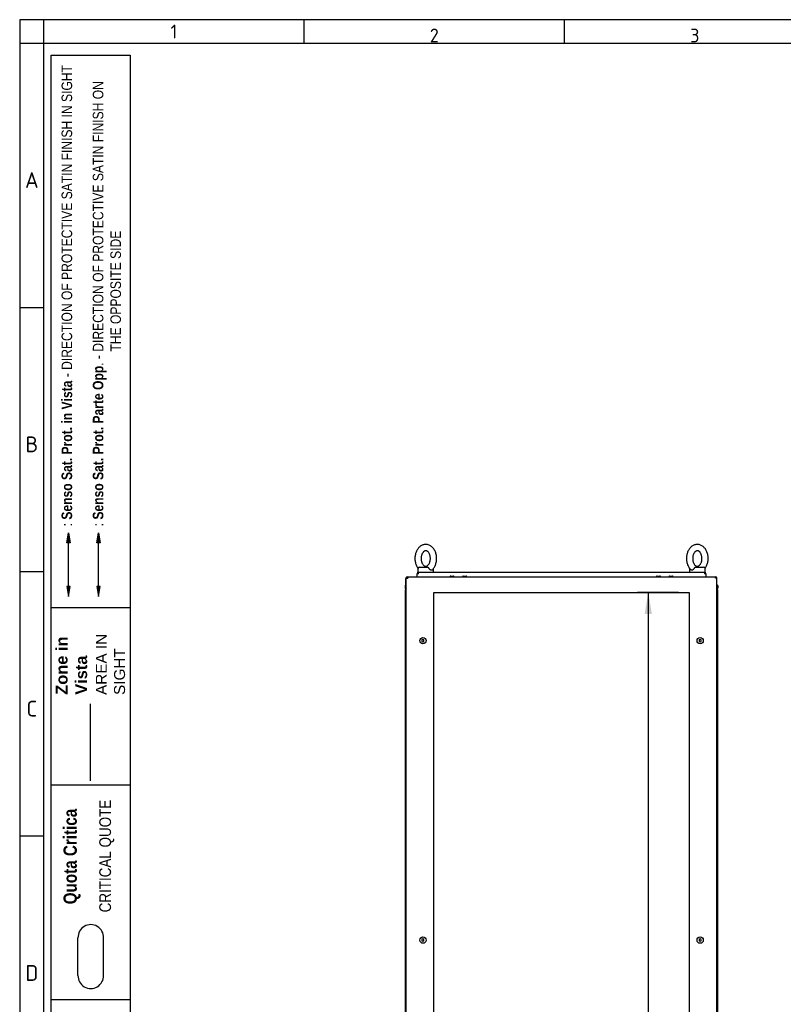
# Paper-space layout 'Layout1' of a CAD drawing. Extents: x 94 to 6181, y 158 to 4314.
# Tile 3 of 11: x 94 to 1559, y 2424 to 4314. Entities that reach past the tile are written whole.
import ezdxf
from ezdxf.lldxf.tags import DXFTag

# ---------------------------------------------------------------- set-up
doc = ezdxf.new("R2010")
doc.units = 0
doc.header["$LTSCALE"] = 15
doc.layers.get('0').update_dxf_attribs({"linetype": 'CONTINUOUS'})
for name, color, linetype in [('_TRANSLATION', 7, 'CONTINUOUS'), ('AE00100_03', 7, 'CONTINUOUS'), ('AE00219_03', 7, 'CONTINUOUS'), ('AE00715_01', 7, 'CONTINUOUS'), ('DEFAULT', 7, 'CONTINUOUS'), ('DV6__TRANSLATION', 7, 'CONTINUOUS'), ('F0000001_44', 7, 'CONTINUOUS'), ('F0000001_45', 7, 'CONTINUOUS'), ('M0000000_14', 7, 'CONTINUOUS'), ('M0000000_39', 7, 'CONTINUOUS'), ('M0000000_70', 7, 'CONTINUOUS')]:
    doc.layers.add(name, color=color, linetype=linetype)
doc.styles.add('SEACAD_ARIAL', font='arial.ttf')
doc.styles.add('SEACAD_ARIALI', font='ariali.ttf')
tags = doc.linetypes.add('CENTER2', pattern=[28.575, 19.05, -3.175, 3.175, -3.175]).pattern_tags.tags
tags[10:11] = [DXFTag(74, 4), DXFTag(75, 0), DXFTag(340, '0'), DXFTag(46, 0.0), DXFTag(50, 0.0), DXFTag(44, 0.0), DXFTag(45, 0.0)]
tags[8:9] = [DXFTag(74, 4), DXFTag(75, 0), DXFTag(340, '0'), DXFTag(46, 0.0), DXFTag(50, 0.0), DXFTag(44, 0.0), DXFTag(45, 0.0)]
tags[6:7] = [DXFTag(74, 4), DXFTag(75, 0), DXFTag(340, '0'), DXFTag(46, 0.0), DXFTag(50, 0.0), DXFTag(44, 0.0), DXFTag(45, 0.0)]
tags[4:5] = [DXFTag(74, 4), DXFTag(75, 0), DXFTag(340, '0'), DXFTag(46, 0.0), DXFTag(50, 0.0), DXFTag(44, 0.0), DXFTag(45, 0.0)]
tags = doc.linetypes.add('DASHDOT2', pattern=[12.7, 6.35, -3.175, 0, -3.175]).pattern_tags.tags
tags[10:11] = [DXFTag(74, 4), DXFTag(75, 0), DXFTag(340, '0'), DXFTag(46, 0.0), DXFTag(50, 0.0), DXFTag(44, 0.0), DXFTag(45, 0.0)]
tags[8:9] = [DXFTag(74, 4), DXFTag(75, 0), DXFTag(340, '0'), DXFTag(46, 0.0), DXFTag(50, 0.0), DXFTag(44, 0.0), DXFTag(45, 0.0)]
tags[6:7] = [DXFTag(74, 4), DXFTag(75, 0), DXFTag(340, '0'), DXFTag(46, 0.0), DXFTag(50, 0.0), DXFTag(44, 0.0), DXFTag(45, 0.0)]
tags[4:5] = [DXFTag(74, 4), DXFTag(75, 0), DXFTag(340, '0'), DXFTag(46, 0.0), DXFTag(50, 0.0), DXFTag(44, 0.0), DXFTag(45, 0.0)]
tags = doc.linetypes.add('HIDDEN2', pattern=[4.7625, 3.175, -1.5875]).pattern_tags.tags
tags[6:7] = [DXFTag(74, 4), DXFTag(75, 0), DXFTag(340, '0'), DXFTag(46, 0.0), DXFTag(50, 0.0), DXFTag(44, 0.0), DXFTag(45, 0.0)]
tags[4:5] = [DXFTag(74, 4), DXFTag(75, 0), DXFTag(340, '0'), DXFTag(46, 0.0), DXFTag(50, 0.0), DXFTag(44, 0.0), DXFTag(45, 0.0)]
doc.dimstyles.new('ISO', dxfattribs={"dimtxt": 13.75, "dimasz": 13.75, "dimexe": 6.875, "dimexo": 6.875, "dimgap": 3.4375, "dimtad": 1, "dimdec": 1, "dimtxsty": 'SEACAD_ARIAL', "dimblk1": '_SE_FILLED', "dimblk2": '_SE_FILLED', "dimsah": 1, "dimcen": 6.875, "dimazin": 3, "dimtfac": 0.7, "dimtdec": 3, "dimtmove": 0, "dimatfit": 3})

# ---------------------------------------------------------------- blocks, each defined once
blk = doc.blocks.new('DMBLK23')
at = {"layer": '_TRANSLATION', "linetype": 'CONTINUOUS'}
for points in [[(1292.6, 3173.4), (1306.4, 3173.4), (1299.5, 3214.6)], [(1292.6, 1325.9), (1299.5, 1284.6), (1306.4, 1325.9)]]:
    blk.add_hatch(color=7, dxfattribs=at).paths.add_polyline_path(points)
at = {"layer": '_TRANSLATION', "color": 7, "linetype": 'CONTINUOUS'}
for p, q in [((1357.5, 3214.6), (1278.9, 3214.6)), ((1299.5, 3214.6), (1299.5, 1284.6)), ((1357.5, 1284.6), (1278.9, 1284.6))]:
    blk.add_line(p, q, dxfattribs=at)
at = {"layer": '_TRANSLATION', "color": 7, "linetype": 'CONTINUOUS', "style": 'SEACAD_ARIALI'}
blk.add_text('1930', height=41.25, rotation=90, dxfattribs=at).set_placement((1289.2, 2185.5))
blk = doc.blocks.new('_SE_FILLED')
at = {"color": 0}
blk.add_line((0, 0), (-1, 0), dxfattribs=at)
blk.add_solid([(0, 0), (-1, -0.1665), (-1, 0.1665), (0, 0)], dxfattribs=at)

psp = doc.layouts.get("Layout1")

# ---------------------------------------------------------------- hatches: boundary and pattern name
at = {"linetype": 'CONTINUOUS'}
for points in [[(183.65, 3309.42), (190.19, 3309.42), (186.92, 3329.05)], [(241.51, 3309.42), (248.05, 3309.42), (244.78, 3329.05)], [(183.65, 3226.01), (186.92, 3206.38), (190.19, 3226.01)], [(241.51, 3226.01), (244.78, 3206.38), (248.05, 3226.01)]]:
    psp.add_hatch(color=7, dxfattribs=at).paths.add_polyline_path(points)

# ---------------------------------------------------------------- linework, layer by layer
at = {"color": 7, "linetype": 'CONTINUOUS'}
for p, q in [((93.52, 4313.83), (93.52, 164.39)), ((6181.38, 4313.83), (93.52, 4313.83)), ((638.7, 4313.83), (638.7, 4268.39)), ((1138.45, 4313.83), (1138.45, 4268.39)), ((138.95, 3761.07), (93.52, 3761.07)), ((186.92, 3226.01), (186.92, 3309.42)), ((138.95, 3253.75), (93.52, 3253.75)), ((305.53, 3185.22), (154.09, 3185.22)), ((305.53, 2844.72), (154.09, 2844.72)), ((305.53, 2844.72), (154.09, 2844.72)), ((138.95, 2746.43), (93.52, 2746.43)), ((205.35, 2479.48), (205.35, 2551.6)), ((254.42, 2479.48), (254.42, 2551.6)), ((305.53, 2432.22), (154.09, 2432.22))]:
    psp.add_line(p, q, dxfattribs=at)
at = {"color": 7, "linetype": 'HIDDEN2'}
psp.add_line((244.78, 3226.01), (244.78, 3309.42), dxfattribs=at)
at = {"color": 7, "linetype": 'DASHDOT2'}
psp.add_line((229.16, 2853.15), (229.16, 3000.35), dxfattribs=at)
at = {"color": 7, "linetype": 'CONTINUOUS'}
for points in [[(183.65, 3309.42), (186.92, 3329.05), (190.19, 3309.42), (183.65, 3309.42)], [(241.51, 3309.42), (244.78, 3329.05), (248.05, 3309.42), (241.51, 3309.42)], [(183.65, 3226.01), (186.92, 3206.38), (190.19, 3226.01), (183.65, 3226.01)], [(241.51, 3226.01), (244.78, 3206.38), (248.05, 3226.01), (241.51, 3226.01)]]:
    psp.add_lwpolyline(points, dxfattribs=at)
at = {"layer": 'AE00100_03', "color": 7, "linetype": 'CONTINUOUS'}
for p, q in [((920.42, 3245.92), (925.82, 3245.92)), ((944.42, 3245.92), (949.82, 3245.92)), ((1316.42, 3245.92), (1321.82, 3245.92)), ((1340.42, 3245.92), (1345.82, 3245.92))]:
    psp.add_line(p, q, dxfattribs=at)
for centre, start, end in [((920.42, 3244.62), 90, 180), ((925.82, 3244.62), 0, 90), ((944.42, 3244.62), 90, 180), ((949.82, 3244.62), 0, 90), ((1316.42, 3244.62), 90, 180), ((1321.82, 3244.62), 0, 90), ((1340.42, 3244.62), 90, 180), ((1345.82, 3244.62), 0, 90)]:
    psp.add_arc(centre, 1.3, start, end, dxfattribs=at)
at = {"layer": 'AE00219_03', "color": 7, "linetype": 'CONTINUOUS'}
for p, q in [((867.12, 3124.43), (865.12, 3123.28)), ((865.12, 3123.28), (865.12, 3120.97)), ((865.12, 3120.97), (867.12, 3119.81)), ((869.12, 3123.28), (867.12, 3124.43)), ((867.12, 3119.81), (869.12, 3120.97)), ((869.12, 3120.97), (869.12, 3123.28)), ((1399.12, 3124.43), (1397.12, 3123.28)), ((1397.12, 3123.28), (1397.12, 3120.97)), ((1397.12, 3120.97), (1399.12, 3119.81)), ((1401.12, 3123.28), (1399.12, 3124.43)), ((1399.12, 3119.81), (1401.12, 3120.97)), ((1401.12, 3120.97), (1401.12, 3123.28)), ((867.12, 2549.43), (865.12, 2548.28)), ((865.12, 2548.28), (865.12, 2545.97)), ((865.12, 2545.97), (867.12, 2544.81)), ((869.12, 2548.28), (867.12, 2549.43)), ((867.12, 2544.81), (869.12, 2545.97)), ((869.12, 2545.97), (869.12, 2548.28)), ((1399.12, 2549.43), (1397.12, 2548.28)), ((1397.12, 2548.28), (1397.12, 2545.97)), ((1397.12, 2545.97), (1399.12, 2544.81)), ((1401.12, 2548.28), (1399.12, 2549.43)), ((1399.12, 2544.81), (1401.12, 2545.97)), ((1401.12, 2545.97), (1401.12, 2548.28))]:
    psp.add_line(p, q, dxfattribs=at)
for centre in [(867.12, 3122.12), (1399.12, 3122.12), (867.12, 2547.12), (1399.12, 2547.12)]:
    psp.add_circle(centre, 6, dxfattribs=at)
at = {"layer": 'AE00715_01', "color": 7, "linetype": 'CONTINUOUS'}
for p, q in [((857.62, 3260.12), (857.62, 3253.12)), ((857.62, 3253.12), (858.92, 3253.12)), ((860.62, 3263.12), (875.93, 3263.12)), ((866.62, 3253.12), (878.62, 3253.12)), ((887.62, 3253.12), (887.62, 3260.12)), ((1378.62, 3260.12), (1378.62, 3253.12)), ((1387.62, 3253.12), (1399.62, 3253.12)), ((1390.32, 3263.12), (1405.62, 3263.12)), ((1407.32, 3253.12), (1408.62, 3253.12)), ((1408.62, 3253.12), (1408.62, 3260.12))]:
    psp.add_line(p, q, dxfattribs=at)
for centre, start, end in [((860.62, 3260.12), 90, 180), ((884.62, 3260.12), 0, 10.48463), ((1381.62, 3260.12), 169.27564, 180), ((1405.62, 3260.12), 0, 90)]:
    psp.add_arc(centre, 3, start, end, dxfattribs=at)
for points, knots in [([(872.62, 3306.62), (871.98, 3306.6), (870.61, 3306.55), (868.21, 3306.1), (865.69, 3305.19), (863.26, 3303.88), (860.99, 3302.19), (858.9, 3300.15), (857.03, 3297.76), (855.39, 3295.07), (854.04, 3292.12), (852.98, 3288.96), (852.23, 3285.65), (851.82, 3282.24), (851.73, 3278.79), (851.98, 3275.34), (852.56, 3271.96), (853.46, 3268.69), (854.7, 3265.57), (856.12, 3262.91), (857.21, 3261.29), (857.71, 3260.64)], [0, 0, 0, 0, 0.03147377, 0.07920412, 0.12694897, 0.17508971, 0.22392815, 0.27361774, 0.3241416, 0.37534162, 0.42699398, 0.47889133, 0.53087512, 0.58288632, 0.63493028, 0.68704247, 0.73925883, 0.79162173, 0.84415958, 0.89685868, 0.93824795, 0.93824795, 0.93824795, 0.93824795]), ([(872.62, 3294.62), (872.8, 3294.62), (873.31, 3294.6), (874.24, 3294.38), (875.42, 3293.81), (876.62, 3292.91), (877.81, 3291.64), (878.94, 3289.99), (879.9, 3288.04), (880.67, 3285.85), (881.2, 3283.48), (881.48, 3280.98), (881.49, 3278.44), (881.23, 3275.94), (880.71, 3273.55), (879.96, 3271.35), (879.02, 3269.41), (877.94, 3267.78), (876.78, 3266.48), (875.59, 3265.54), (874.42, 3264.93), (873.26, 3264.62), (872.14, 3264.6), (870.98, 3264.87), (869.8, 3265.45), (868.6, 3266.36), (867.4, 3267.64), (866.28, 3269.3), (865.32, 3271.25), (864.56, 3273.45), (864.04, 3275.83), (863.76, 3278.33), (863.76, 3280.87), (864.03, 3283.37), (864.55, 3285.75), (865.31, 3287.94), (866.25, 3289.88), (867.34, 3291.5), (868.5, 3292.79), (869.69, 3293.72), (870.86, 3294.32), (871.84, 3294.58), (872.38, 3294.61), (872.62, 3294.62)], [0, 0, 0, 0, 0.0118321, 0.0401065, 0.0653152, 0.0891007, 0.1144156, 0.1390365, 0.1634472, 0.1878423, 0.2122984, 0.2368295, 0.2614032, 0.2859661, 0.3104404, 0.3347777, 0.3589586, 0.3830197, 0.4070754, 0.4313452, 0.4563239, 0.482931, 0.512747, 0.5408916, 0.5660407, 0.5897981, 0.6150816, 0.6396917, 0.6641007, 0.6884966, 0.7129548, 0.7374876, 0.7620618, 0.7866236, 0.8110948, 0.8354279, 0.8596048, 0.883664, 0.9077213, 0.9320024, 0.9570105, 0.9836802, 1, 1, 1, 1]), ([(885.1, 3257.92), (885.18, 3257.99), (885.95, 3258.64), (887.35, 3260.33), (889.1, 3262.83), (890.59, 3265.68), (891.8, 3268.74), (892.7, 3271.98), (893.27, 3275.35), (893.52, 3278.79), (893.43, 3282.25), (893.01, 3285.66), (892.26, 3289), (891.18, 3292.19), (889.79, 3295.19), (888.09, 3297.95), (886.11, 3300.41), (883.88, 3302.52), (881.45, 3304.22), (878.86, 3305.49), (876.2, 3306.31), (874.04, 3306.6), (872.93, 3306.62), (872.62, 3306.62)], [0, 0, 0, 0, 0.0048496, 0.0549833, 0.1058828, 0.157345, 0.2091459, 0.2611035, 0.3131026, 0.365127, 0.4171999, 0.4693611, 0.5216475, 0.5740987, 0.6267249, 0.679463, 0.7321284, 0.7844499, 0.8361, 0.8868039, 0.9364535, 0.9851549, 1, 1, 1, 1]), ([(1393.62, 3306.62), (1392.98, 3306.6), (1391.61, 3306.55), (1389.21, 3306.1), (1386.69, 3305.19), (1384.26, 3303.88), (1381.99, 3302.19), (1379.9, 3300.15), (1378.03, 3297.76), (1376.39, 3295.07), (1375.04, 3292.12), (1373.98, 3288.96), (1373.23, 3285.65), (1372.82, 3282.24), (1372.73, 3278.79), (1372.98, 3275.34), (1373.56, 3271.96), (1374.46, 3268.69), (1375.7, 3265.57), (1377.23, 3262.7), (1379.07, 3260.05), (1380.39, 3258.69), (1381.15, 3257.91)], [0, 0, 0, 0, 0.0314673, 0.0791879, 0.1269229, 0.1750538, 0.2238822, 0.2735616, 0.3240751, 0.3752646, 0.4269064, 0.4787931, 0.5307662, 0.5827667, 0.6348, 0.6869015, 0.7391071, 0.7914593, 0.8439863, 0.8966746, 0.9493954, 1, 1, 1, 1]), ([(1393.62, 3294.62), (1393.8, 3294.62), (1394.31, 3294.6), (1395.24, 3294.38), (1396.42, 3293.81), (1397.62, 3292.91), (1398.81, 3291.64), (1399.94, 3289.99), (1400.9, 3288.04), (1401.67, 3285.85), (1402.2, 3283.48), (1402.48, 3280.98), (1402.49, 3278.44), (1402.23, 3275.94), (1401.71, 3273.55), (1400.96, 3271.35), (1400.02, 3269.41), (1398.94, 3267.78), (1397.78, 3266.48), (1396.59, 3265.54), (1395.42, 3264.93), (1394.26, 3264.62), (1393.14, 3264.6), (1391.98, 3264.87), (1390.8, 3265.45), (1389.6, 3266.36), (1388.4, 3267.64), (1387.28, 3269.3), (1386.32, 3271.25), (1385.56, 3273.45), (1385.04, 3275.83), (1384.76, 3278.33), (1384.76, 3280.87), (1385.03, 3283.37), (1385.55, 3285.75), (1386.31, 3287.94), (1387.25, 3289.88), (1388.34, 3291.5), (1389.5, 3292.79), (1390.69, 3293.72), (1391.86, 3294.32), (1392.84, 3294.58), (1393.38, 3294.61), (1393.62, 3294.62)], [0, 0, 0, 0, 0.0118321, 0.0401065, 0.0653152, 0.0891007, 0.1144156, 0.1390365, 0.1634472, 0.1878423, 0.2122984, 0.2368295, 0.2614032, 0.2859661, 0.3104404, 0.3347777, 0.3589586, 0.3830197, 0.4070754, 0.4313452, 0.4563239, 0.482931, 0.512747, 0.5408916, 0.5660407, 0.5897981, 0.6150816, 0.6396917, 0.6641007, 0.6884966, 0.7129548, 0.7374876, 0.7620618, 0.7866236, 0.8110948, 0.8354279, 0.8596048, 0.883664, 0.9077213, 0.9320024, 0.9570105, 0.9836802, 1, 1, 1, 1]), ([(1408.53, 3260.64), (1409.07, 3261.36), (1410.16, 3262.95), (1411.59, 3265.68), (1412.8, 3268.74), (1413.7, 3271.98), (1414.27, 3275.35), (1414.52, 3278.79), (1414.43, 3282.25), (1414.01, 3285.66), (1413.26, 3289), (1412.18, 3292.19), (1410.79, 3295.19), (1409.09, 3297.95), (1407.11, 3300.41), (1404.88, 3302.52), (1402.45, 3304.22), (1399.86, 3305.49), (1397.2, 3306.31), (1395.04, 3306.6), (1393.93, 3306.62), (1393.62, 3306.62)], [0.06155808, 0.06155808, 0.06155808, 0.06155808, 0.10601222, 0.15746702, 0.20926043, 0.26121042, 0.31320205, 0.36521886, 0.41728426, 0.46943791, 0.52171671, 0.57416035, 0.62677889, 0.67950941, 0.73216722, 0.78448106, 0.83612371, 0.88682027, 0.93646272, 0.98515702, 1, 1, 1, 1]), ([(875.93, 3263.12), (876.06, 3263.12), (876.19, 3263.1), (876.45, 3263.02), (876.58, 3262.96), (876.84, 3262.8), (876.97, 3262.7), (877.23, 3262.47), (877.36, 3262.34), (877.62, 3262.05), (877.75, 3261.9), (878.01, 3261.57), (878.13, 3261.4), (878.5, 3260.87), (878.73, 3260.5), (878.93, 3260.12)], [0, 0, 0, 0, 0.125, 0.125, 0.25, 0.25, 0.375, 0.375, 0.5, 0.5, 0.625, 0.625, 0.75, 0.75, 1, 1, 1, 1]), ([(885.1, 3257.9), (884.99, 3257.79), (884.87, 3257.69), (884.59, 3257.51), (884.44, 3257.43), (884.12, 3257.3), (883.95, 3257.25), (883.6, 3257.19), (883.42, 3257.17), (883.05, 3257.17), (882.86, 3257.19), (882.47, 3257.25), (882.27, 3257.3), (881.87, 3257.43), (881.67, 3257.51), (881.28, 3257.7), (881.08, 3257.81), (880.5, 3258.2), (880.13, 3258.51), (879.63, 3259.06), (879.47, 3259.26), (879.18, 3259.68), (879.05, 3259.89), (878.93, 3260.12)], [0.2572317, 0.2572317, 0.2572317, 0.2572317, 0.3125, 0.3125, 0.375, 0.375, 0.4375, 0.4375, 0.5, 0.5, 0.5625, 0.5625, 0.625, 0.625, 0.6875, 0.6875, 0.75, 0.75, 0.875, 0.875, 0.9375, 0.9375, 1, 1, 1, 1]), ([(1387.32, 3260.12), (1387.08, 3259.67), (1386.79, 3259.25), (1386.12, 3258.51), (1385.76, 3258.2), (1385.18, 3257.82), (1384.98, 3257.7), (1384.58, 3257.51), (1384.38, 3257.43), (1383.99, 3257.3), (1383.79, 3257.25), (1383.4, 3257.19), (1383.21, 3257.17), (1382.83, 3257.17), (1382.65, 3257.19), (1382.3, 3257.25), (1382.13, 3257.3), (1381.81, 3257.43), (1381.66, 3257.51), (1381.38, 3257.69), (1381.26, 3257.79), (1381.15, 3257.9)], [0, 0, 0, 0, 0.125, 0.125, 0.25, 0.25, 0.3125, 0.3125, 0.375, 0.375, 0.4375, 0.4375, 0.5, 0.5, 0.5625, 0.5625, 0.625, 0.625, 0.6875, 0.6875, 0.74325429, 0.74325429, 0.74325429, 0.74325429]), ([(1387.32, 3260.12), (1387.52, 3260.5), (1387.75, 3260.87), (1388.11, 3261.4), (1388.24, 3261.57), (1388.49, 3261.9), (1388.62, 3262.05), (1388.89, 3262.34), (1389.02, 3262.47), (1389.28, 3262.7), (1389.41, 3262.8), (1389.67, 3262.96), (1389.8, 3263.02), (1390.06, 3263.1), (1390.19, 3263.12), (1390.32, 3263.12)], [0, 0, 0, 0, 0.25, 0.25, 0.375, 0.375, 0.5, 0.5, 0.625, 0.625, 0.75, 0.75, 0.875, 0.875, 1, 1, 1, 1])]:
    psp.add_open_spline(points, degree=3, knots=knots, dxfattribs=at)
at = {"layer": 'DEFAULT', "color": 7, "linetype": 'CONTINUOUS'}
for p, q in [((138.95, 4313.83), (138.95, 164.39)), ((6181.38, 4268.39), (93.52, 4268.39)), ((154.09, 427.5), (154.09, 4245.68)), ((154.09, 4245.68), (305.53, 4245.68)), ((305.53, 4245.68), (305.53, 427.5))]:
    psp.add_line(p, q, dxfattribs=at)
for centre, start, end in [((229.88, 2552.33), 358.29915, 181.70085), ((229.88, 2478.75), 178.29915, 1.70085)]:
    psp.add_arc(centre, 24.54, start, end, dxfattribs=at)
at = {"layer": 'DV6__TRANSLATION', "color": 7, "linetype": 'CENTER2'}
for p, q in [((888.12, 1284.62), (888.12, 3214.62)), ((888.12, 3214.62), (1378.12, 3214.62)), ((1378.12, 3214.62), (1378.12, 1284.62))]:
    psp.add_line(p, q, dxfattribs=at)
at = {"layer": 'F0000001_44', "color": 7, "linetype": 'CONTINUOUS'}
for p, q in [((835.12, 1257.42), (835.12, 3241.82)), ((835.12, 3241.82), (837.92, 3241.82)), ((837.94, 3244.62), (837.92, 3244.62)), ((837.94, 3244.62), (1428.3, 3244.62)), ((1428.3, 3244.62), (1428.32, 3244.62)), ((1431.12, 3241.82), (1428.32, 3241.82)), ((1431.12, 1257.42), (1431.12, 3241.82))]:
    psp.add_line(p, q, dxfattribs=at)
for centre, radius, start, end in [((837.92, 3241.82), 2.8, 90, 180), ((1011.92, 3241.98), 174, 179.12972, 180.05178), ((1274.25, 3242.12), 154.07, 359.8886, 0.9299), ((1428.32, 3241.82), 2.8, 0, 90)]:
    psp.add_arc(centre, radius, start, end, dxfattribs=at)
at = {"layer": 'F0000001_45', "color": 7, "linetype": 'CONTINUOUS'}
for p, q in [((834.12, 3234.13), (834.12, 3241.32)), ((834.12, 3234.12), (834.12, 3234.13)), ((835.12, 3234.13), (834.12, 3234.13)), ((834.12, 3228.6), (834.12, 3234.12)), ((834.12, 3234.12), (835.12, 3234.12)), ((834.12, 3219.62), (834.12, 3220.79))]:
    psp.add_line(p, q, dxfattribs=at)
psp.add_arc((836.92, 3241.32), 2.8, 104.54434, 180, dxfattribs=at)
at = {"layer": 'M0000000_14', "color": 7, "linetype": 'CONTINUOUS'}
for p, q in [((833.12, 3219.62), (833.12, 1279.62)), ((835.12, 3219.62), (833.12, 3219.62)), ((1431.12, 3219.62), (1433.12, 3219.62)), ((1433.12, 1279.62), (1433.12, 3219.62))]:
    psp.add_line(p, q, dxfattribs=at)
at = {"layer": 'M0000000_39', "color": 7, "linetype": 'CONTINUOUS'}
for p, q in [((833.12, 3227.37), (833.12, 3223.32)), ((834.32, 3223.32), (834.32, 3227.37)), ((834.42, 3227.37), (834.42, 3223.42)), ((1431.82, 3227.37), (1431.82, 3223.42)), ((1431.92, 3223.32), (1431.92, 3227.37)), ((1433.12, 3227.37), (1433.12, 3223.32))]:
    psp.add_line(p, q, dxfattribs=at)
for centre, radius, start, end in [((834.37, 3227.37), 1.25, 53.1301, 180), ((836.82, 3223.32), 3.7, 180, 242.64777), ((834.37, 3227.37), 0.05, 0, 180), ((836.82, 3223.32), 2.5, 180, 227.15636), ((836.92, 3223.42), 2.5, 180, 223.94552), ((1431.87, 3227.37), 1.25, 0, 126.8699), ((1429.32, 3223.42), 2.5, 316.05448, 0), ((1429.42, 3223.32), 3.7, 297.35223, 0), ((1429.42, 3223.32), 2.5, 312.84364, 0), ((1431.87, 3227.37), 0.05, 0, 180)]:
    psp.add_arc(centre, radius, start, end, dxfattribs=at)
at = {"layer": 'M0000000_70', "color": 7, "linetype": 'CONTINUOUS'}
for p, q in [((858.92, 3253.12), (866.52, 3253.12)), ((858.92, 3250.32), (858.92, 3253.12)), ((878.73, 3253.12), (1387.52, 3253.12)), ((1399.73, 3253.12), (1407.32, 3253.12)), ((1407.32, 3253.12), (1407.32, 3250.32)), ((856.12, 3250.43), (856.13, 3250.31)), ((856.12, 3250.3), (856.12, 3250.32)), ((856.12, 3244.62), (856.12, 3250.3)), ((1410.11, 3250.31), (1410.12, 3250.52)), ((1410.12, 3250.3), (1410.12, 3244.62))]:
    psp.add_line(p, q, dxfattribs=at)
for centre, radius, start, end in [((858.92, 3250.32), 2.8, 90.00294, 179.99706), ((1407.32, 3250.32), 2.8, 3.26393, 90), ((858.77, 3076.32), 174, 89.94822, 90.86834), ((1407.61, 3093.65), 156.67, 89.08327, 90.10278)]:
    psp.add_arc(centre, radius, start, end, dxfattribs=at)

# ---------------------------------------------------------------- texts
for s, insert, char_height, width, attachment_point in [('{\\fSolid Edge ANSI|b0||i0||c0|p34;\\C7;\\H26.501895;\\W1.;1}', (389.28, 4291.11), 26.5019, 29.8148, 5), ('{\\fSolid Edge ANSI|b0||i0||c0|p34;\\C7;\\H26.501895;\\W1.;2}', (889.03, 4270.27), 26.5019, 29.8148, 8), ('{\\fSolid Edge ANSI|b0||i0||c0|p34;\\C7;\\H26.501895;\\W1.;3}', (1388.78, 4270.27), 26.5019, 29.8148, 8), ('{\\fSolid Edge ANSI|b0||i0||c0|p34;\\C7;\\H30.28788;\\W1.;A}', (116.75, 3990.91), 30.2879, 34.074, 8), ('{\\fSolid Edge ANSI|b0||i0||c0|p34;\\C7;\\H30.28788;\\W1.;B}', (116.81, 3483.59), 30.2879, 37.86, 8), ('{\\fSolid Edge ANSI|b0||i0||c0|p34;\\C7;\\H30.28788;\\W1.;C}', (116.78, 2976.27), 30.2879, 35.967, 8), ('{\\fSolid Edge ANSI|b0||i0||c0|p34;\\C7;\\H30.28788;\\W1.;D}', (116.81, 2468.94), 30.2879, 37.86, 8)]:
    psp.add_mtext(s, dxfattribs=dict(insert=insert, char_height=char_height, width=width, attachment_point=attachment_point))
at = {"attachment_point": 7, "rotation": 90}
for s, insert, char_height, width in [('{\\fArial Narrow|b0||i0||c0|p34;\\C7;\\H20.25;\\W1.;: }{\\fArial Narrow|b1||i0||c0|p34;\\C7;\\H20.25;\\W1.;Senso Sat. Prot. in Vista }{\\fArial Narrow|b0||i0||c0|p34;\\C7;\\H20.25;\\W1.;- DIRECTION OF PROTECTIVE SATIN FINISH IN SIGHT}', (194.39, 3341.32), 20.25, 884.3599), ('{\\fArial Narrow|b0||i0||c0|p34;\\C7;\\H20.25;\\W1.;: }{\\fArial Narrow|b1||i0||c0|p34;\\C7;\\H20.25;\\W1.;Senso Sat. Prot. Parte Opp}{\\fArial Narrow|b0||i0||c0|p34;\\C7;\\H20.25;\\W1.;. - DIRECTION OF PROTECTIVE SATIN FINISH ON\\P}{\\fArial Narrow|b0||i0||c0|p34;\\C7;\\H20.25;\\W1.;                                                    THE OPPOSITE SIDE}', (288.06, 3341.42), 20.25, 915.3085), ('{\\fArial|b1||i0||c0|p34;\\C7;\\H22.5;\\W1.;Zone in\\P}{\\fArial|b1||i0||c0|p34;\\C7;\\H22.5;\\W1.;Vista}', (223.16, 3018.12), 22.5, 120.798), ('{\\fArial|b0||i0||c0|p34;\\C7;\\H21.;\\W1.;AREA IN\\P}{\\fArial|b0||i0||c0|p34;\\C7;\\H21.;\\W1.;SIGHT}', (295.92, 3017.71), 21, 121.4875), ('{\\fArial Narrow|b0||i0||c0|p34;\\C7;\\H22.5;\\W1.;CRITICAL QUOTE}', (274.91, 2600.45), 22.5, 221.618), ('{\\fArial Narrow|b1||i0||c0|p34;\\C7;\\H25.5;\\W1.;Quota Critica}', (210.36, 2615.83), 25.5, 191.2088)]:
    psp.add_mtext(s, dxfattribs=dict(at, insert=insert, char_height=char_height, width=width))

# ---------------------------------------------------------------- dimensions: what is measured, and where the dimension line sits
at = {"layer": '_TRANSLATION', "color": 7, "linetype": 'CONTINUOUS'}
dim = psp.add_linear_dim(base=(1299.52, 3214.62), p1=(1378.12, 3214.62), p2=(1378.12, 1284.62), angle=270, text='\\A1;<>', dimstyle='ISO', override={"dimtxt": 41.25, "dimasz": 41.25, "dimexe": 20.625, "dimexo": 20.625, "dimgap": 10.3125, "dimcen": 20.625}, dxfattribs=at)
dim.commit()
dim.dimension.update_dxf_attribs({"geometry": 'DMBLK23', "text_midpoint": (1299.52, 2249.62), "dimtype": 161})

doc.saveas('drawing.dxf')
